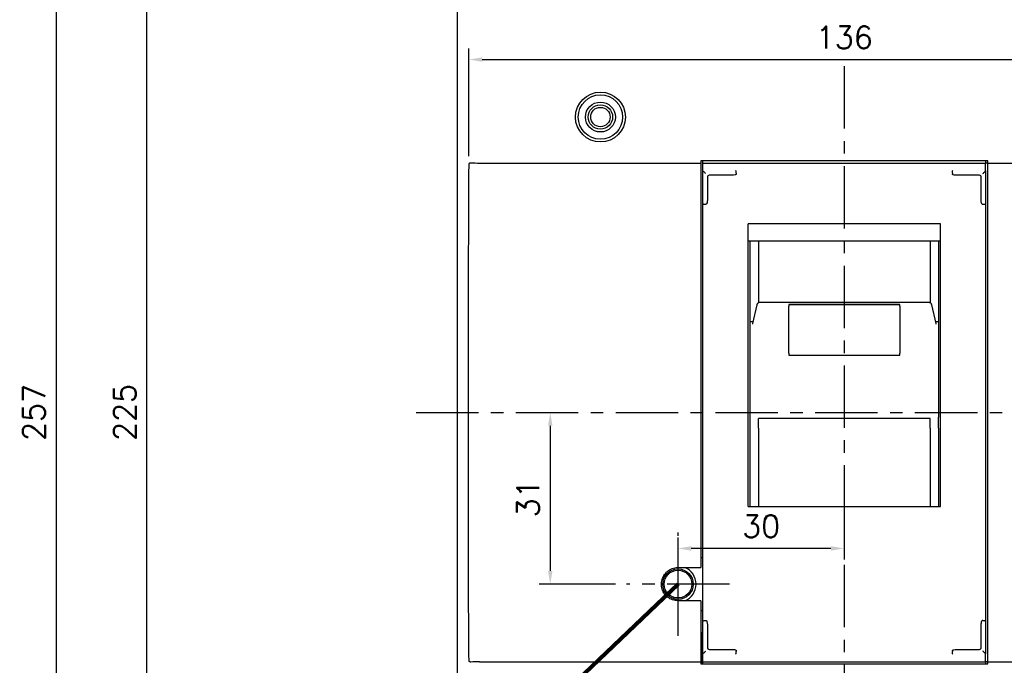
# Model space of a CAD drawing. Extents: x -2100 to 2710, y -907 to 1810.
# Tile 9 of 22: x -1376 to -1199, y 1328 to 1444. Entities that reach past the tile are written whole.
import ezdxf

# ---------------------------------------------------------------- set-up
doc = ezdxf.new("R2010")
doc.units = 0
doc.header["$LTSCALE"] = 3
doc.header["$MEASUREMENT"] = 0
doc.linetypes.add('CENTER', pattern=[2, 1.25, -0.25, 0.25, -0.25])
doc.layers.get('0').update_dxf_attribs({"linetype": 'CONTINUOUS'})
doc.layers.get('Defpoints').update_dxf_attribs({"linetype": 'CONTINUOUS'})
doc.layers.add('cen', color=1, linetype='CENTER')
doc.layers.add('di', color=3, linetype='CONTINUOUS')
doc.styles.add('KIM', font='ROMANS.shx', dxfattribs={"height": 5, "bigfont": 'GSG1.shx'})
doc.styles.get("Standard").update_dxf_attribs({"font": 'romans.shx', "height": 4, "bigfont": 'ghs.shx'})
doc.dimstyles.get("Standard").update_dxf_attribs({"dimtxt": 0.18, "dimasz": 0.18, "dimexe": 0.18, "dimexo": 0.0625, "dimgap": 0.09, "dimtad": 0, "dimtih": 1, "dimtoh": 1, "dimdec": 4, "dimzin": 0, "dimdsep": 46, "dimtxsty": 'Standard', "dimcen": 0.09, "dimadec": 0, "dimazin": 0, "dimtfac": 1, "dimtdec": 4, "dimtofl": 0, "dimtmove": 0, "dimatfit": 3, "dimfxl": 0, "dimtolj": 1, "dimtzin": 0, "dimarcsym": 0})
doc.dimstyles.new('STANDARD$0', dxfattribs={"dimtxt": 5, "dimasz": 5, "dimexe": 1, "dimexo": 2, "dimgap": 2, "dimtad": 1, "dimdec": 4, "dimzin": 12, "dimdsep": 46, "dimtxsty": 'KIM', "dimcen": -1, "dimdle": 0.1, "dimadec": 0, "dimazin": 0, "dimtfac": 1, "dimtdec": 4, "dimtmove": 0, "dimatfit": 3, "dimfxl": 0, "dimtolj": 1, "dimtzin": 0, "dimarcsym": 0})

# ---------------------------------------------------------------- blocks, each defined once
blk = doc.blocks.new('*D11')
at = {"layer": 'Defpoints', "color": 0}
for p in [(-1252.93, 1327.78), (-1201.53, 1327.78), (-1201.53, 1306.15)]:
    blk.add_point(p, dxfattribs=at)
at = {"layer": 'di'}
for p, q in [((-1252.93, 1325.78), (-1252.93, 1304.15)), ((-1201.53, 1325.78), (-1201.53, 1304.15)), ((-1250.53, 1306.15), (-1203.93, 1306.15))]:
    blk.add_line(p, q, dxfattribs=at)
for points in [[(-1250.53, 1306.55), (-1250.53, 1305.75), (-1252.93, 1306.15)], [(-1203.93, 1306.55), (-1203.93, 1305.75), (-1201.53, 1306.15)]]:
    blk.add_solid(points, dxfattribs=at)
at = {"layer": 'di', "insert": (-1227.23, 1310.15), "char_height": 4, "attachment_point": 5}
blk.add_mtext('\\A1;51.5', dxfattribs=at)
blk = doc.blocks.new('*D18')
at = {"layer": 'Defpoints', "color": 0}
for p in [(-1294.15, 1501.48), (-1369.63, 1244.88), (-1294.15, 1244.88)]:
    blk.add_point(p, dxfattribs=at)
at = {"layer": 'di'}
for p, q in [((-1296.15, 1501.48), (-1371.63, 1501.48)), ((-1369.63, 1499.08), (-1369.63, 1247.28)), ((-1296.15, 1244.88), (-1371.63, 1244.88))]:
    blk.add_line(p, q, dxfattribs=at)
for points in [[(-1370.03, 1499.08), (-1369.23, 1499.08), (-1369.63, 1501.48)], [(-1370.03, 1247.28), (-1369.23, 1247.28), (-1369.63, 1244.88)]]:
    blk.add_solid(points, dxfattribs=at)
at = {"layer": 'di', "insert": (-1373.63, 1373.18), "char_height": 4, "attachment_point": 5, "rotation": 90}
blk.add_mtext('\\A1;257', dxfattribs=at)
blk = doc.blocks.new('*D19')
at = {"layer": 'Defpoints', "color": 0}
for p in [(-1353.24, 1485.68), (-1279.73, 1485.68), (-1279.73, 1260.68)]:
    blk.add_point(p, dxfattribs=at)
at = {"layer": 'di'}
for p, q in [((-1281.73, 1485.68), (-1355.24, 1485.68)), ((-1353.24, 1263.08), (-1353.24, 1483.28)), ((-1281.73, 1260.68), (-1355.24, 1260.68))]:
    blk.add_line(p, q, dxfattribs=at)
for points in [[(-1353.64, 1483.28), (-1352.84, 1483.28), (-1353.24, 1485.68)], [(-1353.64, 1263.08), (-1352.84, 1263.08), (-1353.24, 1260.68)]]:
    blk.add_solid(points, dxfattribs=at)
at = {"layer": 'di', "insert": (-1357.24, 1373.18), "char_height": 4, "attachment_point": 5, "rotation": 90}
blk.add_mtext('\\A1;225', dxfattribs=at)
blk = doc.blocks.new('*D44')
at = {"layer": 'Defpoints', "color": 0}
for p in [(-1159.72, 1436.86), (-1295.14, 1417.44), (-1159.72, 1417.25)]:
    blk.add_point(p, dxfattribs=at)
at = {"layer": 'di'}
for p, q in [((-1295.14, 1419.44), (-1295.14, 1438.86)), ((-1159.72, 1419.25), (-1159.72, 1438.86)), ((-1292.74, 1436.86), (-1162.12, 1436.86))]:
    blk.add_line(p, q, dxfattribs=at)
for points in [[(-1292.74, 1437.26), (-1292.74, 1436.46), (-1295.14, 1436.86)], [(-1162.12, 1437.26), (-1162.12, 1436.46), (-1159.72, 1436.86)]]:
    blk.add_solid(points, dxfattribs=at)
at = {"layer": 'di', "insert": (-1227.43, 1440.86), "char_height": 4, "attachment_point": 5}
blk.add_mtext('\\A1;136', dxfattribs=at)
blk = doc.blocks.new('*D46')
at = {"layer": 'Defpoints', "color": 0}
for p in [(-1227.43, 1364.7), (-1257.43, 1348.63), (-1257.43, 1342.18)]:
    blk.add_point(p, dxfattribs=at)
at = {"layer": 'di'}
for p, q in [((-1227.43, 1362.7), (-1227.43, 1346.63)), ((-1257.43, 1344.18), (-1257.43, 1350.63)), ((-1229.83, 1348.63), (-1255.03, 1348.63))]:
    blk.add_line(p, q, dxfattribs=at)
for points in [[(-1255.03, 1349.03), (-1255.03, 1348.23), (-1257.43, 1348.63)], [(-1229.83, 1349.03), (-1229.83, 1348.23), (-1227.43, 1348.63)]]:
    blk.add_solid(points, dxfattribs=at)
at = {"layer": 'di', "insert": (-1242.43, 1352.63), "char_height": 4, "attachment_point": 5}
blk.add_mtext('\\A1;30', dxfattribs=at)
blk = doc.blocks.new('*D116')
at = {"layer": 'Defpoints', "color": 0}
for p in [(-1280.48, 1373.18), (-1280.48, 1342.18), (-1266.73, 1342.18)]:
    blk.add_point(p, dxfattribs=at)
at = {"layer": 'di'}
for p, q in [((-1280.48, 1370.78), (-1280.48, 1344.58)), ((-1268.73, 1342.18), (-1282.48, 1342.18))]:
    blk.add_line(p, q, dxfattribs=at)
for points in [[(-1280.88, 1370.78), (-1280.08, 1370.78), (-1280.48, 1373.18)], [(-1280.88, 1344.58), (-1280.08, 1344.58), (-1280.48, 1342.18)]]:
    blk.add_solid(points, dxfattribs=at)
at = {"layer": 'di', "insert": (-1284.48, 1357.68), "char_height": 4, "attachment_point": 5, "rotation": 90}
blk.add_mtext('\\A1;31', dxfattribs=at)

msp = doc.modelspace()

# ---------------------------------------------------------------- linework, layer by layer
for p, q in [((-1297.231, 1284.649), (-1297.231, 1461.719)), ((-1293.231, 1418.184), (-1253.331, 1418.184)), ((-1201.531, 1418.584), (-1253.331, 1418.584)), ((-1253.331, 1418.584), (-1253.331, 1418.184)), ((-1253.331, 1418.184), (-1253.331, 1417.755)), ((-1253.331, 1417.755), (-1253.331, 1417.47)), ((-1252.931, 1418.184), (-1252.931, 1418.584)), ((-1252.931, 1416.773), (-1252.931, 1418.184)), ((-1252.931, 1418.184), (-1201.931, 1418.184)), ((-1201.931, 1418.584), (-1201.931, 1418.184)), ((-1201.931, 1416.773), (-1201.931, 1418.184)), ((-1201.531, 1418.184), (-1201.931, 1418.184)), ((-1201.531, 1418.184), (-1201.531, 1418.584)), ((-1201.531, 1418.184), (-1161.631, 1418.184)), ((-1201.531, 1417.755), (-1201.531, 1418.184)), ((-1201.531, 1417.47), (-1201.531, 1417.755)), ((-1253.331, 1417.47), (-1253.331, 1345.184)), ((-1252.931, 1412.786), (-1252.931, 1416.773)), ((-1249.842, 1415.965), (-1251.831, 1415.965)), ((-1247.777, 1415.965), (-1249.842, 1415.965)), ((-1246.931, 1416.364), (-1246.931, 1416.359)), ((-1246.931, 1416.359), (-1246.931, 1416.173)), ((-1207.931, 1416.359), (-1207.931, 1416.364)), ((-1207.931, 1416.359), (-1207.931, 1416.173)), ((-1205.02, 1415.965), (-1207.085, 1415.965)), ((-1203.031, 1415.965), (-1205.02, 1415.965)), ((-1201.931, 1416.773), (-1201.931, 1412.786)), ((-1201.531, 1328.898), (-1201.531, 1417.47)), ((-1252.131, 1415.665), (-1252.131, 1412.786)), ((-1202.731, 1412.786), (-1202.731, 1415.665)), ((-1252.931, 1410.807), (-1252.931, 1412.786)), ((-1252.131, 1412.786), (-1252.131, 1411.828)), ((-1202.731, 1411.828), (-1202.731, 1412.786)), ((-1201.931, 1412.786), (-1201.931, 1410.807)), ((-1252.931, 1335.561), (-1252.931, 1410.807)), ((-1252.331, 1410.765), (-1252.431, 1410.765)), ((-1202.531, 1410.765), (-1202.431, 1410.765)), ((-1201.931, 1410.807), (-1201.931, 1335.561)), ((-1210.081, 1407.182), (-1244.781, 1407.182)), ((-1244.781, 1356.184), (-1244.781, 1407.182)), ((-1210.081, 1356.184), (-1210.081, 1407.182)), ((-1210.081, 1404.082), (-1244.781, 1404.082)), ((-1244.431, 1391.018), (-1244.431, 1404.082)), ((-1242.931, 1404.082), (-1242.931, 1392.971)), ((-1211.931, 1404.082), (-1211.931, 1392.972)), ((-1210.431, 1404.082), (-1210.431, 1391.018)), ((-1212.148, 1393.005), (-1242.715, 1393.005)), ((-1244.431, 1389.565), (-1244.431, 1391.018)), ((-1243.202, 1392.618), (-1244.006, 1389.233)), ((-1217.431, 1392.64), (-1237.431, 1392.64)), ((-1237.431, 1392.64), (-1237.431, 1392.349)), ((-1237.431, 1392.639), (-1217.431, 1392.639)), ((-1237.431, 1383.85), (-1237.431, 1392.349)), ((-1217.431, 1392.349), (-1217.431, 1392.64)), ((-1217.431, 1392.349), (-1217.431, 1383.85)), ((-1210.856, 1389.232), (-1211.66, 1392.618)), ((-1210.431, 1391.018), (-1210.431, 1389.565)), ((-1244.431, 1389.46), (-1244.431, 1389.565)), ((-1244.376, 1389.565), (-1244.431, 1389.565)), ((-1244.431, 1389.054), (-1244.431, 1389.46)), ((-1244.001, 1389.232), (-1244.019, 1389.119)), ((-1210.486, 1389.565), (-1210.431, 1389.565)), ((-1210.431, 1389.565), (-1210.431, 1389.46)), ((-1210.431, 1389.46), (-1210.431, 1389.054)), ((-1244.431, 1377.479), (-1244.431, 1389.054)), ((-1210.431, 1389.054), (-1210.431, 1377.479)), ((-1237.431, 1383.85), (-1237.431, 1383.524)), ((-1217.431, 1383.524), (-1217.431, 1383.85)), ((-1295.231, 1363.918), (-1295.231, 1382.451)), ((-1237.431, 1383.524), (-1217.431, 1383.524)), ((-1244.431, 1376.941), (-1244.431, 1377.479)), ((-1244.431, 1372.29), (-1244.431, 1376.941)), ((-1210.431, 1377.479), (-1210.431, 1376.941)), ((-1210.431, 1376.941), (-1210.431, 1372.29)), ((-1244.431, 1370.334), (-1244.431, 1372.29)), ((-1211.931, 1372.06), (-1242.931, 1372.06)), ((-1242.931, 1370.334), (-1242.931, 1372.06)), ((-1211.931, 1370.334), (-1211.931, 1372.06)), ((-1210.431, 1370.334), (-1210.431, 1372.29)), ((-1244.431, 1356.184), (-1244.431, 1370.334)), ((-1242.931, 1370.334), (-1242.931, 1356.184)), ((-1211.931, 1370.334), (-1211.931, 1356.184)), ((-1210.431, 1370.334), (-1210.431, 1356.184)), ((-1244.781, 1356.184), (-1210.081, 1356.184)), ((-1252.931, 1346.934), (-1253.331, 1346.934)), ((-1257.431, 1345.184), (-1253.331, 1345.184)), ((-1253.331, 1339.184), (-1257.431, 1339.184)), ((-1253.331, 1339.184), (-1253.331, 1328.898)), ((-1253.331, 1337.434), (-1252.931, 1337.434)), ((-1252.931, 1333.582), (-1252.931, 1335.561)), ((-1252.431, 1335.603), (-1252.331, 1335.603)), ((-1252.131, 1334.54), (-1252.131, 1333.582)), ((-1202.731, 1333.582), (-1202.731, 1334.54)), ((-1202.431, 1335.603), (-1202.531, 1335.603)), ((-1201.931, 1335.561), (-1201.931, 1333.582)), ((-1253.131, 1333.384), (-1253.331, 1333.384)), ((-1253.131, 1327.784), (-1253.131, 1333.384)), ((-1252.931, 1329.595), (-1252.931, 1333.582)), ((-1252.131, 1333.582), (-1252.131, 1330.703)), ((-1202.731, 1330.703), (-1202.731, 1333.582)), ((-1201.931, 1333.582), (-1201.931, 1329.595)), ((-1253.331, 1328.898), (-1253.331, 1328.613)), ((-1252.931, 1328.184), (-1252.931, 1329.595)), ((-1251.831, 1330.403), (-1249.842, 1330.403)), ((-1249.842, 1330.403), (-1247.777, 1330.403)), ((-1246.931, 1330.195), (-1246.931, 1330.009)), ((-1246.931, 1330.009), (-1246.931, 1330.005)), ((-1207.931, 1330.195), (-1207.931, 1330.009)), ((-1207.931, 1330.005), (-1207.931, 1330.009)), ((-1207.085, 1330.403), (-1205.02, 1330.403)), ((-1205.02, 1330.403), (-1203.031, 1330.403)), ((-1201.931, 1328.184), (-1201.931, 1329.595)), ((-1201.531, 1328.613), (-1201.531, 1328.898)), ((-1293.231, 1328.184), (-1253.331, 1328.184)), ((-1253.331, 1328.613), (-1253.331, 1328.184)), ((-1253.331, 1328.184), (-1253.331, 1327.784)), ((-1253.331, 1327.784), (-1201.531, 1327.784)), ((-1252.931, 1328.184), (-1201.931, 1328.184)), ((-1252.931, 1327.784), (-1252.931, 1328.184)), ((-1201.531, 1328.184), (-1201.931, 1328.184)), ((-1201.931, 1328.184), (-1201.931, 1327.784)), ((-1201.531, 1328.184), (-1201.531, 1328.613)), ((-1201.531, 1328.184), (-1161.631, 1328.184)), ((-1201.531, 1327.784), (-1201.531, 1328.184))]:
    msp.add_line(p, q)
at = {"flags": 128}
for points in [[(-1252.431, 1416.266), (-1252.518, 1416.353), (-1252.602, 1416.437), (-1252.681, 1416.516), (-1252.752, 1416.587), (-1252.814, 1416.649), (-1252.864, 1416.699), (-1252.901, 1416.736), (-1252.923, 1416.758)], [(-1202.431, 1416.266), (-1202.332, 1416.365), (-1202.237, 1416.46), (-1202.149, 1416.547), (-1202.073, 1416.624), (-1202.011, 1416.686), (-1201.966, 1416.731), (-1201.939, 1416.758)], [(-1243.202, 1392.618), (-1243.206, 1392.601), (-1243.216, 1392.504)], [(-1252.923, 1329.61), (-1252.901, 1329.633), (-1252.864, 1329.669), (-1252.814, 1329.719), (-1252.752, 1329.781), (-1252.681, 1329.852), (-1252.602, 1329.931), (-1252.518, 1330.016), (-1252.431, 1330.102)], [(-1201.939, 1329.61), (-1201.966, 1329.637), (-1202.011, 1329.682), (-1202.073, 1329.744), (-1202.149, 1329.821), (-1202.237, 1329.908), (-1202.332, 1330.003), (-1202.431, 1330.102)]]:
    msp.add_lwpolyline(points, dxfattribs=at)
for centre, radius in [((-1271.431, 1426.484), 4.5), ((-1271.431, 1426.484), 4), ((-1271.431, 1426.484), 2.7), ((-1271.431, 1426.484), 2.2), ((-1271.431, 1426.484), 1.75), ((-1257.431, 1342.184), 2.75), ((-1257.431, 1342.184), 2.5)]:
    msp.add_circle(centre, radius)
for centre, radius, start, end in [((-1251.831, 1415.665), 0.3, 90, 180), ((-1203.031, 1415.665), 0.3, 0, 90), ((-1257.431, 1342.184), 3.25, 292.61986, 67.38014), ((-1251.831, 1330.703), 0.3, 180, 270), ((-1203.031, 1330.703), 0.3, 270, 0)]:
    msp.add_arc(centre, radius, start, end)
for centre, major_axis, start_param, end_param in [((-1293.231, 1418.889), (4, 0), 4.3083733, 4.712389), ((-1252.431, 1416.773), (0.5, 0), 3.1415927, 3.3161256), ((-1202.431, 1416.773), (0.5, 0), 6.1086524, 6.2831853), ((-1252.431, 1329.595), (0.5, 0), 2.9670597, 3.1415927), ((-1202.431, 1329.595), (0.5, 0), 0, 0.1745329), ((-1293.231, 1327.479), (4, 0), 1.5707963, 1.974812)]:
    msp.add_ellipse(centre, major_axis=major_axis, ratio=0.176327, start_param=start_param, end_param=end_param)
for points, knots in [([(-1295.231, 1382.451), (-1295.232, 1385.117), (-1295.234, 1396.96), (-1295.181, 1408.803), (-1295.139, 1417.978)], [0, 0, 0, 0, 0.2251735, 1, 1, 1, 1]), ([(-1295.139, 1417.978), (-1295.136, 1418.005), (-1295.131, 1418.057), (-1295.094, 1418.127), (-1295.032, 1418.188), (-1294.934, 1418.238), (-1294.851, 1418.24), (-1294.804, 1418.241)], [0, 0, 0, 0, 0.1543721, 0.3085984, 0.4663541, 0.6970711, 1, 1, 1, 1]), ([(-1246.931, 1416.173), (-1246.932, 1416.165), (-1246.934, 1416.148), (-1246.954, 1416.119), (-1247.014, 1416.071), (-1247.26, 1415.984), (-1247.53, 1415.966), (-1247.748, 1415.965), (-1247.777, 1415.965)], [0, 0, 0, 0, 0.0251163, 0.0564539, 0.1119889, 0.2796751, 0.9032409, 1, 1, 1, 1]), ([(-1246.931, 1416.364), (-1246.934, 1416.419), (-1246.939, 1416.531), (-1246.956, 1416.676), (-1246.979, 1416.783), (-1246.996, 1416.824), (-1247.005, 1416.834), (-1247.006, 1416.834)], [0, 0, 0, 0, 0.2467077, 0.4933533, 0.7417496, 0.9879911, 1, 1, 1, 1]), ([(-1207.931, 1416.364), (-1207.928, 1416.419), (-1207.923, 1416.531), (-1207.906, 1416.676), (-1207.883, 1416.783), (-1207.866, 1416.824), (-1207.857, 1416.834), (-1207.857, 1416.834)], [0, 0, 0, 0, 0.2467077, 0.4933533, 0.7417496, 0.9879911, 1, 1, 1, 1]), ([(-1207.085, 1415.965), (-1207.218, 1415.968), (-1207.449, 1415.973), (-1207.702, 1416.017), (-1207.836, 1416.07), (-1207.887, 1416.099), (-1207.918, 1416.132), (-1207.93, 1416.154), (-1207.931, 1416.169), (-1207.931, 1416.173)], [0, 0, 0, 0, 0.4411753, 0.7628749, 0.8374587, 0.9200434, 0.9526419, 0.9855997, 1, 1, 1, 1]), ([(-1252.931, 1410.807), (-1252.931, 1410.807), (-1252.931, 1410.804), (-1252.919, 1410.796), (-1252.862, 1410.784), (-1252.748, 1410.773), (-1252.599, 1410.766), (-1252.487, 1410.765), (-1252.431, 1410.765)], [0, 0, 0, 0, 0.0115184, 0.1464148, 0.3612526, 0.5746149, 0.7872982, 1, 1, 1, 1]), ([(-1252.131, 1411.828), (-1252.132, 1411.694), (-1252.134, 1411.487), (-1252.155, 1411.229), (-1252.179, 1411.07), (-1252.203, 1410.962), (-1252.229, 1410.881), (-1252.254, 1410.826), (-1252.281, 1410.789), (-1252.302, 1410.772), (-1252.32, 1410.765), (-1252.329, 1410.765), (-1252.331, 1410.765)], [0, 0, 0, 0, 0.3578411, 0.5576853, 0.6944336, 0.7888065, 0.8545949, 0.9213191, 0.9493896, 0.9776978, 0.9936882, 1, 1, 1, 1]), ([(-1202.531, 1410.765), (-1202.538, 1410.765), (-1202.553, 1410.767), (-1202.577, 1410.785), (-1202.62, 1410.84), (-1202.705, 1411.089), (-1202.727, 1411.433), (-1202.73, 1411.729), (-1202.731, 1411.828)], [0, 0, 0, 0, 0.0177754, 0.0395275, 0.078769, 0.2038036, 0.7338858, 1, 1, 1, 1]), ([(-1202.431, 1410.765), (-1202.375, 1410.765), (-1202.263, 1410.766), (-1202.114, 1410.773), (-1202.001, 1410.784), (-1201.943, 1410.796), (-1201.931, 1410.804), (-1201.931, 1410.807), (-1201.931, 1410.807)], [0, 0, 0, 0, 0.2127018, 0.4253851, 0.6387474, 0.8535852, 0.9884816, 1, 1, 1, 1]), ([(-1242.714, 1392.998), (-1242.734, 1393), (-1242.812, 1393.008), (-1242.933, 1392.962), (-1243.052, 1392.882), (-1243.129, 1392.792), (-1243.178, 1392.702), (-1243.195, 1392.645), (-1243.202, 1392.618)], [0, 0, 0, 0, 0.0898839, 0.3457613, 0.55087, 0.7239321, 0.8695825, 1, 1, 1, 1]), ([(-1211.66, 1392.618), (-1211.665, 1392.638), (-1211.68, 1392.692), (-1211.732, 1392.796), (-1211.835, 1392.907), (-1211.984, 1392.991), (-1212.094, 1392.998), (-1212.147, 1393.001)], [0, 0, 0, 0, 0.0964873, 0.2618454, 0.5131057, 0.7653188, 1, 1, 1, 1]), ([(-1244.376, 1389.565), (-1244.29, 1389.565), (-1244.126, 1389.567), (-1243.989, 1389.576), (-1243.923, 1389.581)], [0, 0, 0, 0, 0.5230726, 1, 1, 1, 1]), ([(-1210.939, 1389.581), (-1210.873, 1389.576), (-1210.736, 1389.567), (-1210.572, 1389.565), (-1210.486, 1389.565)], [0, 0, 0, 0, 0.4769274, 1, 1, 1, 1]), ([(-1210.843, 1389.119), (-1210.843, 1389.135), (-1210.843, 1389.173), (-1210.855, 1389.21), (-1210.862, 1389.231)], [0, 0, 0, 0, 0.42093188, 1, 1, 1, 1]), ([(-1295.139, 1328.39), (-1295.158, 1330.959), (-1295.246, 1342.802), (-1295.238, 1354.645), (-1295.231, 1363.918)], [0, 0, 0, 0, 0.2169918, 1, 1, 1, 1]), ([(-1257.431, 1339.184), (-1257.768, 1339.217), (-1258.443, 1339.283), (-1259.341, 1339.8), (-1260.023, 1340.561), (-1260.414, 1341.512), (-1260.468, 1342.537), (-1260.18, 1343.523), (-1259.581, 1344.358), (-1258.741, 1344.945), (-1257.977, 1345.166), (-1257.536, 1345.181), (-1257.431, 1345.184)], [0, 0, 0, 0, 0.1073231, 0.2146458, 0.3219881, 0.4293712, 0.5367874, 0.6442128, 0.7516257, 0.8590095, 0.9663631, 1, 1, 1, 1]), ([(-1252.931, 1335.561), (-1252.931, 1335.561), (-1252.931, 1335.565), (-1252.919, 1335.573), (-1252.862, 1335.584), (-1252.748, 1335.595), (-1252.599, 1335.602), (-1252.487, 1335.603), (-1252.431, 1335.603)], [0, 0, 0, 0, 0.01151923, 0.14641477, 0.36125252, 0.57461474, 0.7872983, 1, 1, 1, 1]), ([(-1252.331, 1335.603), (-1252.324, 1335.603), (-1252.31, 1335.601), (-1252.285, 1335.583), (-1252.242, 1335.528), (-1252.158, 1335.279), (-1252.136, 1334.935), (-1252.132, 1334.639), (-1252.131, 1334.54)], [0, 0, 0, 0, 0.0177753, 0.0395272, 0.0787685, 0.2038085, 0.7338807, 1, 1, 1, 1]), ([(-1202.731, 1334.54), (-1202.73, 1334.674), (-1202.728, 1334.881), (-1202.707, 1335.139), (-1202.683, 1335.298), (-1202.659, 1335.406), (-1202.633, 1335.487), (-1202.608, 1335.542), (-1202.581, 1335.579), (-1202.56, 1335.596), (-1202.542, 1335.603), (-1202.533, 1335.603), (-1202.531, 1335.603)], [0, 0, 0, 0, 0.3578406, 0.5576911, 0.6944327, 0.7888119, 0.8545939, 0.921324, 0.9493892, 0.9776973, 0.9936877, 1, 1, 1, 1]), ([(-1202.431, 1335.603), (-1202.375, 1335.603), (-1202.263, 1335.602), (-1202.114, 1335.595), (-1202.001, 1335.584), (-1201.943, 1335.573), (-1201.931, 1335.565), (-1201.931, 1335.561), (-1201.931, 1335.561)], [0, 0, 0, 0, 0.2127017, 0.42538526, 0.63874748, 0.85358523, 0.98848077, 1, 1, 1, 1]), ([(-1247.777, 1330.403), (-1247.644, 1330.4), (-1247.413, 1330.395), (-1247.161, 1330.351), (-1247.026, 1330.298), (-1246.975, 1330.269), (-1246.944, 1330.236), (-1246.932, 1330.214), (-1246.931, 1330.2), (-1246.931, 1330.195)], [0, 0, 0, 0, 0.4411736, 0.7628717, 0.837452, 0.9200364, 0.9526347, 0.9855997, 1, 1, 1, 1]), ([(-1247.006, 1329.534), (-1247.005, 1329.534), (-1246.996, 1329.545), (-1246.979, 1329.585), (-1246.956, 1329.693), (-1246.939, 1329.838), (-1246.934, 1329.949), (-1246.931, 1330.005)], [0, 0, 0, 0, 0.0120089, 0.2582532, 0.5066486, 0.7532932, 1, 1, 1, 1]), ([(-1207.931, 1330.195), (-1207.93, 1330.203), (-1207.928, 1330.22), (-1207.908, 1330.249), (-1207.848, 1330.297), (-1207.602, 1330.384), (-1207.332, 1330.402), (-1207.114, 1330.403), (-1207.085, 1330.403)], [0, 0, 0, 0, 0.02512428, 0.05645474, 0.11198942, 0.27967817, 0.90324136, 1, 1, 1, 1]), ([(-1207.857, 1329.534), (-1207.857, 1329.534), (-1207.866, 1329.545), (-1207.883, 1329.585), (-1207.906, 1329.693), (-1207.923, 1329.838), (-1207.928, 1329.949), (-1207.931, 1330.005)], [0, 0, 0, 0, 0.0120089, 0.2582532, 0.5066486, 0.7532932, 1, 1, 1, 1]), ([(-1294.804, 1328.127), (-1294.85, 1328.128), (-1294.933, 1328.13), (-1295.033, 1328.18), (-1295.1, 1328.247), (-1295.134, 1328.321), (-1295.137, 1328.371), (-1295.139, 1328.39)], [0, 0, 0, 0, 0.2994182, 0.5263862, 0.7070076, 0.8887845, 1, 1, 1, 1])]:
    msp.add_open_spline(points, degree=3, knots=knots)
at = {"layer": 'cen', "ltscale": 3}
for p, q in [((-1227.431, 1435.642), (-1227.431, 1233.524)), ((-1304.677, 1373.184), (-1150.185, 1373.184)), ((-1257.431, 1332.884), (-1257.431, 1351.484)), ((-1248.131, 1342.184), (-1266.731, 1342.184))]:
    msp.add_line(p, q, dxfattribs=at)

# ---------------------------------------------------------------- dimensions: what is measured, and where the dimension line sits
at = {"layer": 'di'}
dim = msp.add_linear_dim(base=(-1369.63, 1244.884), p1=(-1294.155, 1501.484), p2=(-1294.155, 1244.884), angle=90, text='257', dimstyle='STANDARD$0', override={"dimtxt": 4, "dimasz": 2.4, "dimexe": 2, "dimdec": 2, "dimzin": 8, "dimtxsty": 'Standard', "dimcen": 0, "dimdle": 0, "dimclrd": 256, "dimclre": 256, "dimclrt": 256, "dimadec": 2, "dimazin": 2, "dimtfac": 0.6, "dimtdec": 2, "dimtzin": 8, "dimlwd": 65535, "dimlwe": 65535}, dxfattribs=at)
dim.commit()
dim.dimension.update_dxf_attribs({"geometry": '*D18', "text_midpoint": (-1369.63, 1373.184), "dimtype": 160})
for base, p1, p2, picture, middle in [((-1353.237, 1485.684), (-1279.731, 1260.684), (-1279.731, 1485.684), '*D19', (-1353.237, 1373.184)), ((-1280.485, 1342.184), (-1280.485, 1373.184), (-1266.731, 1342.184), '*D116', (-1280.485, 1357.684))]:
    dim = msp.add_linear_dim(base=base, p1=p1, p2=p2, angle=90, dimstyle='STANDARD$0', override={"dimtxt": 4, "dimasz": 2.4, "dimexe": 2, "dimdec": 2, "dimzin": 8, "dimtxsty": 'Standard', "dimcen": 0, "dimdle": 0, "dimclrd": 256, "dimclre": 256, "dimclrt": 256, "dimadec": 2, "dimazin": 2, "dimtfac": 0.6, "dimtdec": 2, "dimtzin": 8, "dimlwd": 65535, "dimlwe": 65535}, dxfattribs=at)
    dim.commit()
    dim.dimension.update_dxf_attribs({"geometry": picture, "text_midpoint": middle, "dimtype": 160})
dim = msp.add_linear_dim(base=(-1159.718, 1436.855), p1=(-1295.141, 1417.437), p2=(-1159.718, 1417.254), text='136', dimstyle='STANDARD$0', override={"dimtxt": 4, "dimasz": 2.4, "dimexe": 2, "dimdec": 2, "dimzin": 8, "dimtxsty": 'Standard', "dimcen": 0, "dimdle": 0, "dimclrd": 256, "dimclre": 256, "dimclrt": 256, "dimadec": 2, "dimazin": 2, "dimtfac": 0.6, "dimtdec": 2, "dimtzin": 8, "dimlwd": 65535, "dimlwe": 65535}, dxfattribs=at)
dim.commit()
dim.dimension.update_dxf_attribs({"geometry": '*D44', "text_midpoint": (-1227.43, 1440.855)})
dim = msp.add_linear_dim(base=(-1257.431, 1348.63), p1=(-1227.431, 1364.697), p2=(-1257.431, 1342.184), dimstyle='STANDARD$0', override={"dimtxt": 4, "dimasz": 2.4, "dimexe": 2, "dimdec": 2, "dimzin": 8, "dimtxsty": 'Standard', "dimcen": 0, "dimdle": 0, "dimclrd": 256, "dimclre": 256, "dimclrt": 256, "dimadec": 2, "dimazin": 2, "dimtfac": 0.6, "dimtdec": 2, "dimtzin": 8, "dimlwd": 65535, "dimlwe": 65535}, dxfattribs=at)
dim.commit()
dim.dimension.update_dxf_attribs({"geometry": '*D46', "text_midpoint": (-1242.431, 1352.63)})
dim = msp.add_linear_dim(base=(-1201.531, 1306.153), p1=(-1252.931, 1327.784), p2=(-1201.531, 1327.784), text='51.5', dimstyle='STANDARD$0', override={"dimtxt": 4, "dimasz": 2.4, "dimexe": 2, "dimdec": 2, "dimzin": 8, "dimtxsty": 'Standard', "dimcen": 0, "dimdle": 0, "dimclrd": 256, "dimclre": 256, "dimclrt": 256, "dimadec": 2, "dimazin": 2, "dimtfac": 0.6, "dimtdec": 2, "dimtzin": 8, "dimlwd": 65535, "dimlwe": 65535}, dxfattribs=at)
dim.commit()
dim.dimension.update_dxf_attribs({"geometry": '*D11', "text_midpoint": (-1227.231, 1306.153), "dimtype": 160})

# ---------------------------------------------------------------- leaders
at = {"layer": 'di', "annotation_type": 0, "has_hookline": 1, "hookline_direction": 1, "text_width": 44.667}
msp.add_leader([(-1257.431, 1342.184), (-1295.758, 1305.595), (-1298.158, 1305.595)], dimstyle='Standard', override={"dimtxt": 4, "dimasz": 2.4, "dimexe": 2, "dimexo": 2, "dimgap": 2, "dimtad": 1, "dimtih": 0, "dimtoh": 0, "dimdec": 2, "dimzin": 8, "dimcen": 0, "dimclrd": 256, "dimclre": 256, "dimclrt": 256, "dimadec": 2, "dimazin": 2, "dimtfac": 0.6, "dimtdec": 2, "dimtofl": 1, "dimtzin": 8, "dimlwd": 65535, "dimlwe": 65535}, dxfattribs=at)

doc.saveas('drawing.dxf')
